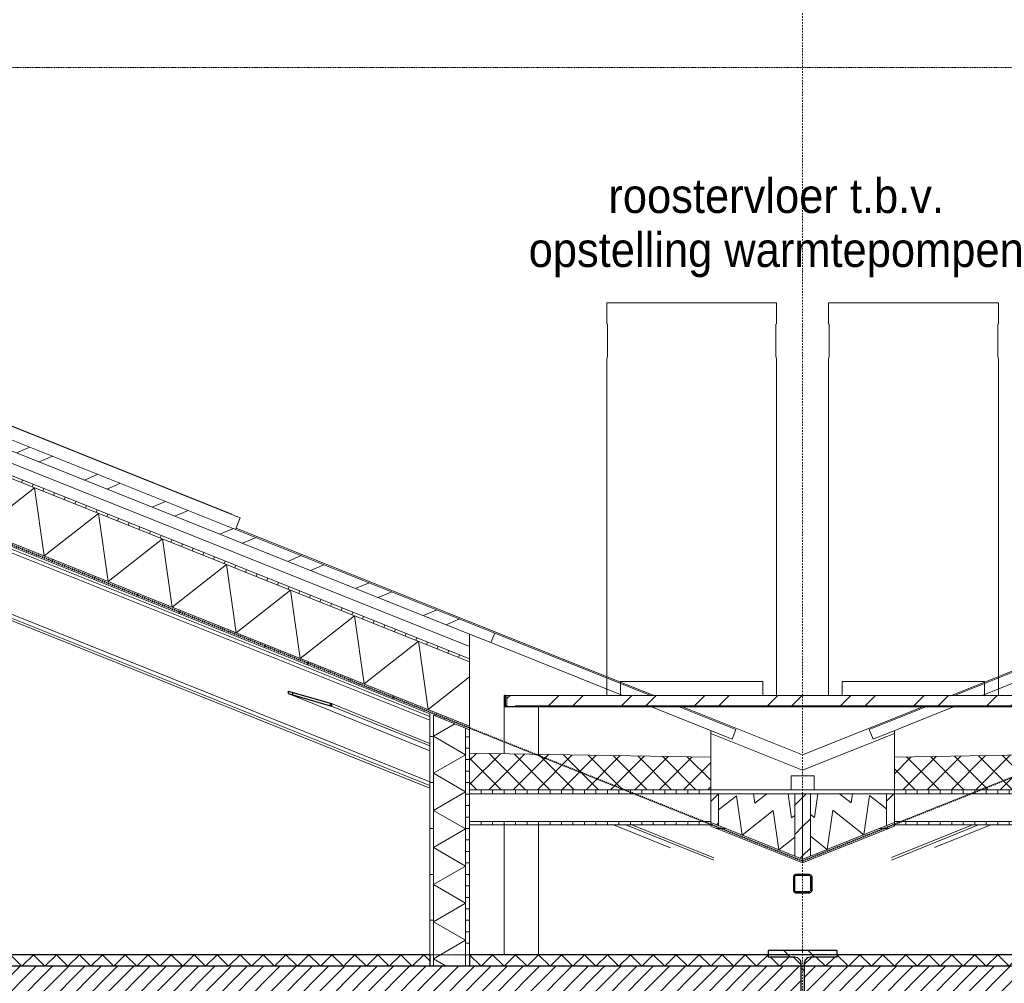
# Model space of a CAD drawing. Extents: x 0 to 92550, y 0 to 59400.
# Tile 24 of 37: x 24829 to 29118, y 45326 to 49523. Entities that reach past the tile are written whole.
import ezdxf
from ezdxf.xclip import XClip

# ---------------------------------------------------------------- set-up
doc = ezdxf.new("R2010")
doc.units = 0
doc.header["$MEASUREMENT"] = 0
doc.header["$XCLIPFRAME"] = 0
for name, pattern in [('Streep-punt fijn', [1251.0000228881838, 626.0000228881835, -312.5, 0, -312.5000000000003]), ('Streep-streepje', [1299.9999999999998, 999.9999999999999, -99.99999999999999, 99.99999999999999, -99.99999999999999]), ('Streeplijn grof', [937.5, 625, -312.5]), ('Streeplijn ultragrof', [749.9999999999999, 499.9999999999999, -250])]:
    doc.linetypes.add(name, pattern=pattern)
for name, color, linetype in [('ZZ 21 Buitenwand spouwblad hsb', 7, 'Continuous'), ('ZZ 23 Vloeren algemeen', 7, 'Continuous'), ('ZZ 23 Vloeren ongeïsoleerd', 7, 'Continuous'), ('ZZ 27 Dakconstructie', 7, 'Continuous'), ('ZZ 27 Dakisolatie', 7, 'Continuous'), ('ZZ 27 Gootconstructies', 7, 'Continuous'), ('ZZ 28 HDC staalconstructies', 7, 'Continuous'), ('ZZ 41 Buitenwandafwerking gevelhout', 7, 'Continuous'), ('ZZ 43 Vloerafwerking dekvloer', 7, 'Continuous'), ('ZZ 47 Dakafwerking metalen dakbedekking', 7, 'Continuous'), ('ZZ 47 Dakrandafwerking', 7, 'Continuous'), ('ZZ 52 Hemelwaterafvoeren', 7, 'Continuous'), ('ZZ 56 Verwarmingsinstallaties', 7, 'Continuous'), ('ZZ A Stramien', 7, 'Continuous'), ('ZZ B Bouwbesluitlijnen', 7, 'Continuous'), ('ZZ Info_tekst Algemeen', 7, 'Continuous')]:
    doc.layers.add(name, color=color, linetype=linetype)
doc.styles.add('GENERATED_STYLE_1', font='arial.ttf')
pattern_1 = [(45, (5738.866666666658, 38399.99999999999), (-63.63961030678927, 63.63961030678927), [])]
pattern_2 = [(180, (5738.866666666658, 38399.99999999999), (0, 200), [])]
pattern_3 = [(45, (5738.866666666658, 38399.99999999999), (-159.0990257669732, 159.0990257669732), []), (45, (5685.833658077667, 38453.03300858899), (-159.0990257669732, 159.0990257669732), [])]
pattern_4 = [(45, (5738.866666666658, 38399.99999999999), (-35.35533905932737, 35.35533905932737), [])]
pattern_5 = [(135, (5738.866666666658, 38399.99999999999), (159.0990257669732, 159.0990257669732), []), (135, (5685.833658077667, 38346.966991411), (159.0990257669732, 159.0990257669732), [])]
pattern_6 = [(90, (5738.866666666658, 38399.99999999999), (-49.99999999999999, 0), [])]
pattern_7 = [(45, (5738.866666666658, 38399.99999999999), (-53.03300858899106, 53.03300858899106), []), (135, (5738.866666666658, 38399.99999999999), (53.03300858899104, 53.03300858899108), [])]

# ---------------------------------------------------------------- blocks, each defined once
blk = doc.blocks.new('*X41')
at = {"layer": 'ZZ 43 Vloerafwerking dekvloer', "color": 7, "linetype": 'Continuous', "lineweight": 5, "ltscale": 0.01}
for p, q in [((24788.86666666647, 45449.99999999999), (24838.86666666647, 45399.99999999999)), ((24838.86666666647, 45399.99999999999), (24888.86666666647, 45449.99999999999)), ((24888.86666666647, 45449.99999999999), (24938.86666666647, 45399.99999999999)), ((24938.86666666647, 45399.99999999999), (24988.86666666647, 45449.99999999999)), ((24988.86666666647, 45449.99999999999), (25038.86666666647, 45399.99999999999)), ((25038.86666666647, 45399.99999999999), (25088.86666666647, 45449.99999999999)), ((25088.86666666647, 45449.99999999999), (25138.86666666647, 45399.99999999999)), ((25138.86666666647, 45399.99999999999), (25188.86666666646, 45449.99999999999)), ((25188.86666666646, 45449.99999999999), (25238.86666666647, 45399.99999999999)), ((25238.86666666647, 45399.99999999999), (25288.86666666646, 45449.99999999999)), ((25288.86666666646, 45449.99999999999), (25338.86666666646, 45399.99999999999)), ((25338.86666666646, 45399.99999999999), (25388.86666666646, 45449.99999999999)), ((25388.86666666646, 45449.99999999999), (25438.86666666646, 45399.99999999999)), ((25438.86666666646, 45399.99999999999), (25488.86666666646, 45449.99999999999)), ((25488.86666666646, 45449.99999999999), (25538.86666666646, 45399.99999999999)), ((25538.86666666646, 45399.99999999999), (25588.86666666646, 45449.99999999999)), ((25588.86666666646, 45449.99999999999), (25638.86666666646, 45399.99999999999)), ((25638.86666666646, 45399.99999999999), (25688.86666666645, 45449.99999999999)), ((25688.86666666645, 45449.99999999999), (25738.86666666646, 45399.99999999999)), ((25738.86666666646, 45399.99999999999), (25788.86666666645, 45449.99999999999)), ((25788.86666666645, 45449.99999999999), (25838.86666666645, 45399.99999999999)), ((25838.86666666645, 45399.99999999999), (25888.86666666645, 45449.99999999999)), ((25888.86666666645, 45449.99999999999), (25938.86666666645, 45399.99999999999)), ((25938.86666666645, 45399.99999999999), (25988.86666666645, 45449.99999999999)), ((25988.86666666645, 45449.99999999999), (26038.86666666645, 45399.99999999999)), ((26038.86666666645, 45399.99999999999), (26088.86666666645, 45449.99999999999)), ((26088.86666666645, 45449.99999999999), (26138.86666666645, 45399.99999999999)), ((26138.86666666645, 45399.99999999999), (26188.86666666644, 45449.99999999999)), ((26188.86666666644, 45449.99999999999), (26238.86666666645, 45399.99999999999)), ((26238.86666666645, 45399.99999999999), (26288.86666666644, 45449.99999999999)), ((26288.86666666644, 45449.99999999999), (26338.86666666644, 45399.99999999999)), ((26338.86666666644, 45399.99999999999), (26388.86666666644, 45449.99999999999)), ((26388.86666666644, 45449.99999999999), (26438.86666666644, 45399.99999999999)), ((26438.86666666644, 45399.99999999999), (26488.86666666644, 45449.99999999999)), ((26488.86666666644, 45449.99999999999), (26538.86666666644, 45399.99999999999)), ((26538.86666666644, 45399.99999999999), (26588.86666666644, 45449.99999999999)), ((26588.86666666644, 45449.99999999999), (26615.86666666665, 45422.99999999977))]:
    blk.add_line(p, q, dxfattribs=at)
blk = doc.blocks.new('*X43')
at = {"layer": 'ZZ 43 Vloerafwerking dekvloer', "color": 7, "linetype": 'Continuous', "lineweight": 5, "ltscale": 0.01}
for p, q in [((26788.86668766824, 45449.99997899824), (26838.86666666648, 45399.99999999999)), ((26838.86666666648, 45399.99999999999), (26888.86666666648, 45449.99999999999)), ((26888.86666666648, 45449.99999999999), (26938.86666666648, 45399.99999999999)), ((26938.86666666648, 45399.99999999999), (26988.86666666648, 45449.99999999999)), ((26988.86666666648, 45449.99999999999), (27038.86666666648, 45399.99999999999)), ((27038.86666666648, 45399.99999999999), (27088.86666666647, 45449.99999999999)), ((27088.86666666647, 45449.99999999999), (27138.86666666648, 45399.99999999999)), ((27138.86666666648, 45399.99999999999), (27188.86666666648, 45449.99999999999)), ((27188.86666666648, 45449.99999999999), (27238.86666666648, 45399.99999999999)), ((27238.86666666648, 45399.99999999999), (27288.86666666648, 45449.99999999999)), ((27288.86666666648, 45449.99999999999), (27338.86666666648, 45399.99999999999)), ((27338.86666666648, 45399.99999999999), (27388.86666666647, 45449.99999999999)), ((27388.86666666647, 45449.99999999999), (27438.86666666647, 45399.99999999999)), ((27438.86666666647, 45399.99999999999), (27488.86666666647, 45449.99999999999)), ((27488.86666666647, 45449.99999999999), (27538.86666666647, 45399.99999999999)), ((27538.86666666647, 45399.99999999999), (27588.86666666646, 45449.99999999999)), ((27588.86666666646, 45449.99999999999), (27638.86666666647, 45399.99999999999)), ((27638.86666666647, 45399.99999999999), (27688.86666666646, 45449.99999999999)), ((27688.86666666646, 45449.99999999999), (27738.86666666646, 45399.99999999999)), ((27738.86666666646, 45399.99999999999), (27788.86666666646, 45449.99999999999)), ((27788.86666666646, 45449.99999999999), (27838.86666666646, 45399.99999999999)), ((27838.86666666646, 45399.99999999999), (27888.86666666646, 45449.99999999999)), ((27888.86666666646, 45449.99999999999), (27938.86666666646, 45399.99999999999)), ((27938.86666666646, 45399.99999999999), (27988.86666666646, 45449.99999999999)), ((27988.86666666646, 45449.99999999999), (28038.86666666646, 45399.99999999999)), ((28038.86666666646, 45399.99999999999), (28088.86665921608, 45449.99999254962)), ((28098.86670256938, 45439.99996409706), (28138.86666666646, 45399.99999999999)), ((28138.86666666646, 45399.99999999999), (28178.86663076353, 45439.99996409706)), ((28198.86670256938, 45439.99996409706), (28231.61666666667, 45407.24999999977))]:
    blk.add_line(p, q, dxfattribs=at)
blk = doc.blocks.new('*X44')
at = {"layer": 'ZZ 43 Vloerafwerking dekvloer', "color": 7, "linetype": 'Continuous', "lineweight": 5, "ltscale": 0.01}
for p, q in [((28246.11666666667, 45407.25000000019), (28278.86663076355, 45439.99996409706)), ((28298.8667025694, 45439.99996409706), (28338.86666666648, 45399.99999999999)), ((28338.86666666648, 45399.99999999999), (28378.86663076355, 45439.99996409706)), ((28388.86667411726, 45449.99999254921), (28438.86666666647, 45399.99999999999)), ((28438.86666666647, 45399.99999999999), (28488.86666666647, 45449.99999999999)), ((28488.86666666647, 45449.99999999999), (28538.86666666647, 45399.99999999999)), ((28538.86666666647, 45399.99999999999), (28588.86666666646, 45449.99999999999)), ((28588.86666666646, 45449.99999999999), (28638.86666666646, 45399.99999999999)), ((28638.86666666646, 45399.99999999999), (28688.86666666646, 45449.99999999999)), ((28688.86666666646, 45449.99999999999), (28738.86666666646, 45399.99999999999)), ((28738.86666666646, 45399.99999999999), (28788.86666666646, 45449.99999999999)), ((28788.86666666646, 45449.99999999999), (28838.86666666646, 45399.99999999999)), ((28838.86666666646, 45399.99999999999), (28888.86666666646, 45449.99999999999)), ((28888.86666666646, 45449.99999999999), (28938.86666666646, 45399.99999999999)), ((28938.86666666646, 45399.99999999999), (28988.86666666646, 45449.99999999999)), ((28988.86666666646, 45449.99999999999), (29038.86666666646, 45399.99999999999)), ((29038.86666666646, 45399.99999999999), (29088.86666666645, 45449.99999999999)), ((29088.86666666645, 45449.99999999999), (29138.86666666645, 45399.99999999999)), ((29138.86666666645, 45399.99999999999), (29188.86666666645, 45449.99999999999)), ((29188.86666666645, 45449.99999999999), (29238.86666666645, 45399.99999999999)), ((29238.86666666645, 45399.99999999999), (29288.86666666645, 45449.99999999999)), ((29288.86666666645, 45449.99999999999), (29338.86666666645, 45399.99999999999)), ((29338.86666666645, 45399.99999999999), (29388.86666666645, 45449.99999999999)), ((29388.86666666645, 45449.99999999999), (29438.86666666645, 45399.99999999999)), ((29438.86666666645, 45399.99999999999), (29488.86666666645, 45449.99999999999)), ((29488.86666666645, 45449.99999999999), (29538.86666666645, 45399.99999999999)), ((29538.86666666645, 45399.99999999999), (29588.86666666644, 45449.99999999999)), ((29588.86666666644, 45449.99999999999), (29638.86666666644, 45399.99999999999)), ((29638.86666666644, 45399.99999999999), (29688.86666666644, 45449.99999999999))]:
    blk.add_line(p, q, dxfattribs=at)
blk = doc.blocks.new('*X45')
at = {"layer": 'ZZ 27 Gootconstructies', "color": 7, "linetype": 'Continuous', "lineweight": 5, "ltscale": 0.01}
for p, q in [((28290.57542693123, 46047.56024066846), (28305.49438423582, 46151.10807333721)), ((28450.56257337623, 46111.55494674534), (28400.29705577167, 46151.10807333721)), ((28450.56257337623, 46111.55494674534), (28456.26130594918, 46151.10807333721)), ((28505.98361454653, 45973.00201364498), (28530.55614659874, 46143.55229978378)), ((28604.86666666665, 46085.07854784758), (28530.55614659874, 46143.55229978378)), ((28345.99646810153, 45909.00730756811), (28370.56900015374, 46079.5575937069)), ((28505.98361454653, 45973.00201364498), (28370.56900015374, 46079.5575937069)), ((28290.57542693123, 46047.56024066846), (28272.86666666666, 46061.49497903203)), ((28345.99646810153, 45909.00730756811), (28272.86666666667, 45966.55197102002))]:
    blk.add_line(p, q, dxfattribs=at)
blk = doc.blocks.new('*X46')
at = {"layer": 'ZZ 27 Gootconstructies', "color": 7, "linetype": 'Continuous', "lineweight": 5, "ltscale": 0.01}
for p, q in [((28024.98666358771, 46151.10807333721), (28030.9003143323, 46110.06302774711)), ((28083.06190376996, 46151.10807333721), (28030.9003143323, 46110.06302774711)), ((28175.75323737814, 46151.10807333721), (28190.88705793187, 46046.06833030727)), ((27950.90694253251, 46142.06037646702), (27872.86666666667, 46080.65184357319)), ((27950.90694253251, 46142.06037646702), (27975.47928064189, 45971.51044352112)), ((28110.89368613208, 46078.06567902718), (27975.47928064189, 45971.51044352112)), ((28110.89368613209, 46078.06567902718), (28135.46602424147, 45907.51574608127)), ((28204.86666666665, 46057.06864076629), (28190.88705793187, 46046.06833030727)), ((28204.86666666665, 45962.12590200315), (28135.46602424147, 45907.51574608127))]:
    blk.add_line(p, q, dxfattribs=at)
blk = doc.blocks.new('*X50')
at = {"layer": 'ZZ 27 Dakconstructie', "color": 7, "linetype": 'Continuous', "lineweight": 5, "ltscale": 0.01}
for p, q in [((24893.37733165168, 47484.3797983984), (24657.44112625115, 47298.72571056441)), ((24893.37733165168, 47484.3797983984), (24936.19038533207, 47187.22600693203)), ((25172.1265907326, 47372.88009476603), (24936.19038533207, 47187.22600693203)), ((25172.1265907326, 47372.88009476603), (25214.93964441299, 47075.72630329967)), ((25450.87584981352, 47261.38039113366), (25214.93964441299, 47075.72630329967)), ((25450.87584981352, 47261.38039113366), (25493.68890349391, 46964.2265996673)), ((25729.62510889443, 47149.88068750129), (25493.68890349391, 46964.2265996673)), ((25729.62510889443, 47149.88068750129), (25772.43816257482, 46852.72689603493)), ((26008.37436797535, 47038.38098386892), (25772.43816257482, 46852.72689603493)), ((26008.37436797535, 47038.38098386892), (26051.18742165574, 46741.22719240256)), ((26287.12362705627, 46926.88128023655), (26051.18742165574, 46741.22719240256)), ((26287.12362705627, 46926.88128023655), (26329.93668073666, 46629.72748877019)), ((26565.87288613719, 46815.38157660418), (26329.93668073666, 46629.72748877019)), ((26565.87288613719, 46815.38157660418), (26608.68593981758, 46518.22778513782)), ((26788.86666666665, 46660.00885867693), (26608.68593981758, 46518.22778513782))]:
    blk.add_line(p, q, dxfattribs=at)
blk = doc.blocks.new('*X63')
at = {"layer": 'ZZ 21 Buitenwand spouwblad hsb', "color": 7, "linetype": 'Continuous', "lineweight": 5, "ltscale": 0.01}
for p, q in [((26724.10373009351, 46455.90517463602), (26630.86666666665, 46402.07473096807)), ((26770.86666223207, 46321.24569584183), (26630.86666666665, 46402.07473096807)), ((26770.86666666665, 46321.24569328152), (26630.86666666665, 46240.41665559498)), ((26770.86666666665, 46159.58761790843), (26630.86666666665, 46240.41665559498)), ((26770.86666666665, 46159.58761790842), (26630.86666666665, 46078.75858022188)), ((26770.86666666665, 45997.92954253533), (26630.86666666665, 46078.75858022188)), ((26770.86666666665, 45997.92954253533), (26630.86666666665, 45917.10050484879)), ((26770.86666666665, 45836.27146716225), (26630.86666666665, 45917.10050484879)), ((26770.86666666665, 45836.27146716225), (26630.86666666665, 45755.4424294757)), ((26770.86666666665, 45674.61339178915), (26630.86666666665, 45755.4424294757)), ((26770.86666666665, 45674.61339178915), (26630.86666666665, 45593.78435410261)), ((26770.86666666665, 45512.95531641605), (26630.86666666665, 45593.78435410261)), ((26770.86666223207, 45512.95531385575), (26630.86666666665, 45432.12627872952)), ((26686.5110136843, 45399.99999999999), (26630.86666666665, 45432.12627872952))]:
    blk.add_line(p, q, dxfattribs=at)
blk = doc.blocks.new('Drawing_1_1', base_point=(5738.866666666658, 38399.99999999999))
at = {"layer": 'ZZ 21 Buitenwand spouwblad hsb', "linetype": 'Continuous', "lineweight": 0, "true_color": 0x000000}
h = blk.add_hatch(dxfattribs=at)
h.set_pattern_fill('930_Lijnen_vert_200_0001', color=18, style=0, pattern_type=2)
h.set_pattern_definition([(1.141101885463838e-14, (5738.866666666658, 38399.99999999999), (0, 200), [])])
h.paths.add_polyline_path([(26615.86666666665, 46499.2), (26615.86666666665, 45399.99999999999), (26630.8666662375, 45399.99999999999), (26630.8666662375, 46493.2000067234)])
h = blk.add_hatch(dxfattribs=at)
h.set_pattern_fill('325_Hout_plaatmateriaal__BC', color=18, style=0, pattern_type=2)
h.set_pattern_definition([(360, (5738.866666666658, 38399.99999999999), (0, 49.99999999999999), [])])
h.paths.add_polyline_path([(26788.86667482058, 46430.00000329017), (26770.86666223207, 46437.19999849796), (26770.86666223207, 45399.99999999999), (26788.86667482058, 45399.99999999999)])
at = {"layer": 'ZZ 23 Vloeren algemeen', "linetype": 'Continuous', "lineweight": 0, "true_color": 0x000000}
h = blk.add_hatch(dxfattribs=at)
h.set_pattern_fill('515_Staal_0001', color=18, style=0, pattern_type=2)
h.set_pattern_definition(pattern_5)
h.paths.add_polyline_path([(26943.86666666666, 46579.99999999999), (26938.86666666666, 46579.99999999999), (26938.86666666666, 46529.99999999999), (26988.86666666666, 46529.99999999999), (26988.86666666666, 46535), (26943.86666666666, 46535)])
h = blk.add_hatch(dxfattribs=at)
h.set_pattern_fill('515_Staal_0001', color=18, style=0, pattern_type=2)
h.set_pattern_definition(pattern_3)
h.paths.add_polyline_path([(26950.86666666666, 46535.00000214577), (29526.86666666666, 46535.00000214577), (29526.86666666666, 46580.00000691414), (26950.86666666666, 46580.00000691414)])
at = {"layer": 'ZZ 23 Vloeren ongeïsoleerd', "linetype": 'Continuous', "lineweight": 0, "true_color": 0x000000}
h = blk.add_hatch(dxfattribs=at)
h.set_pattern_fill('220_Gewapend_beton___pre_62', color=18, style=0, pattern_type=2)
h.set_pattern_definition(pattern_4)
h.paths.add_polyline_path([(19803.86666726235, 45199.99999999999), (28231.61664386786, 45200.00000469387), (28231.61664386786, 45400.00000357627), (19803.86666726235, 45399.99999999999)])
h = blk.add_hatch(dxfattribs=at)
h.set_pattern_fill('220_Gewapend_beton___pre_62', color=18, style=0, pattern_type=2)
h.set_pattern_definition(pattern_4)
h.paths.add_polyline_path([(28246.11668253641, 45200.00000469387), (35732.11668454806, 45199.99999999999), (35732.11668454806, 45398.99999999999), (35731.84873161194, 45399.99999999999), (28246.11668253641, 45400.00000357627)])
at = {"layer": 'ZZ 27 Dakconstructie', "linetype": 'Continuous', "lineweight": 0, "true_color": 0x000000}
h = blk.add_hatch(dxfattribs=at)
h.set_pattern_fill('325_Hout_plaatmateriaal__BC', color=18, style=0, pattern_type=2)
h.set_pattern_definition([(68.19859051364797, (5738.866666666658, 38399.99999999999), (-46.42383454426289, 18.56953381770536), [])])
h.paths.add_polyline_path([(20738.86666630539, 49159.10845007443), (20738.86666630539, 49146.18406310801), (26788.86666666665, 46726.18406296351), (26788.86666666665, 46739.10844992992)])
h = blk.add_hatch(dxfattribs=at)
h.set_pattern_fill('930_Lijnen_vert_200_0001', color=18, style=0, pattern_type=2)
h.set_pattern_definition([(68.198590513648, (5738.866666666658, 38399.99999999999), (-185.6953381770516, 74.27813527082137), [])])
h.paths.add_polyline_path([(20738.86666630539, 48850.00000074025), (26788.86666666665, 46430.00000059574), (26788.86666666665, 46446.15552937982), (20738.86666630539, 48866.15552952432)])
h = blk.add_hatch(dxfattribs=at)
h.set_pattern_fill('325_Hout_plaatmateriaal__BC', color=18, style=0, pattern_type=2)
h.set_pattern_definition(pattern_6)
h.paths.add_polyline_path([(26788.86666666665, 46169.1080650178), (26788.86666666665, 46151.10805831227), (27838.86666666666, 46151.10805831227), (27838.86666666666, 46169.1080650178)])
h = blk.add_hatch(dxfattribs=at)
h.set_pattern_fill('325_Hout_plaatmateriaal__BC', color=18, style=0, pattern_type=2)
h.set_pattern_definition(pattern_6)
h.paths.add_polyline_path([(29688.86667019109, 46169.10806418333), (28638.86667019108, 46169.10806418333), (28638.86667019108, 46151.1080574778), (29688.86667019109, 46151.1080574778)])
h = blk.add_hatch(dxfattribs=at)
h.set_pattern_fill('325_Hout_plaatmateriaal__BC', color=18, style=0, pattern_type=2)
h.set_pattern_definition(pattern_6)
h.paths.add_polyline_path([(26788.86666666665, 46016.10806278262), (27838.86666666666, 46016.10806278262), (27838.86666666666, 46031.10806054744), (26788.86666666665, 46031.10806054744)])
h = blk.add_hatch(dxfattribs=at)
h.set_pattern_fill('325_Hout_plaatmateriaal__BC', color=18, style=0, pattern_type=2)
h.set_pattern_definition(pattern_6)
h.paths.add_polyline_path([(28638.86667019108, 46031.10805971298), (28638.86667019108, 46016.10806194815), (29688.86667019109, 46016.10806194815), (29688.86667019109, 46031.10805971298)])
at = {"layer": 'ZZ 27 Dakisolatie', "linetype": 'Continuous', "lineweight": 0, "true_color": 0x000000}
h = blk.add_hatch(dxfattribs=at)
h.set_pattern_fill('415_Isolatie_ruit_0001', color=18, style=0, pattern_type=2)
h.set_pattern_definition(pattern_7)
h.paths.add_polyline_path([(26788.86666666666, 46327.90806707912), (26788.86666666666, 46169.10807041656), (27838.86665346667, 46169.10807041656), (27838.86665346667, 46311.10804851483)])
h = blk.add_hatch(dxfattribs=at)
h.set_pattern_fill('415_Isolatie_ruit_0001', color=18, style=0, pattern_type=2)
h.set_pattern_definition(pattern_7)
h.paths.add_polyline_path([(29688.86666666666, 46327.90807864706), (28638.86666666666, 46311.10806194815), (28638.86666666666, 46169.10806194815), (29688.86666666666, 46169.10806194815)])
at = {"layer": 'ZZ 27 Gootconstructies', "linetype": 'Continuous', "lineweight": 0, "true_color": 0x000000}
h = blk.add_hatch(dxfattribs=at)
h.set_pattern_fill('325_Hout_plaatmateriaal__BC', color=18, style=0, pattern_type=2)
h.set_pattern_definition([(180, (5738.866666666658, 38399.99999999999), (0, 49.99999999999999), [])])
h.paths.add_polyline_path([(27838.86666666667, 46169.10806710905), (27838.86666666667, 46151.10807875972), (27872.86666717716, 46151.10807875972), (28204.86667216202, 46151.10806683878), (28238.86666075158, 46151.10806683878), (28272.86666126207, 46151.10806683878), (28604.86666624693, 46151.10806683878), (28638.86666675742, 46151.10806683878), (28638.86666675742, 46169.10806710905)])
h = blk.add_hatch(dxfattribs=at)
h.set_pattern_fill('310_Naaldhout__01__0001', color=18, style=0, pattern_type=2)
h.set_pattern_definition(pattern_1)
h.paths.add_polyline_path([(27838.86666666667, 46026.15510499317), (27872.86666717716, 46012.55511194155), (27872.86666717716, 46151.10807875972), (27838.86666666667, 46151.10807875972)])
h = blk.add_hatch(dxfattribs=at)
h.set_pattern_fill('310_Naaldhout__01__0001', color=18, style=0, pattern_type=2)
h.set_pattern_definition(pattern_1)
h.paths.add_polyline_path([(28204.86666568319, 45879.75548596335), (28238.86666842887, 45866.15548911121), (28238.86666842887, 46151.10807100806), (28204.86666568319, 46151.10807100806)])
h = blk.add_hatch(dxfattribs=at)
h.set_pattern_fill('310_Naaldhout__01__0001', color=18, style=0, pattern_type=2)
h.set_pattern_definition(pattern_1)
h.paths.add_polyline_path([(28238.86666666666, 45866.15548911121), (28272.86666765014, 45879.75545460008), (28272.86666765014, 46151.10807100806), (28238.86666666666, 46151.10807100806)])
h = blk.add_hatch(dxfattribs=at)
h.set_pattern_fill('310_Naaldhout__01__0001', color=18, style=0, pattern_type=2)
h.set_pattern_definition(pattern_1)
h.paths.add_polyline_path([(28638.86666675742, 46151.10807875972), (28604.86666624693, 46151.10807875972), (28604.86666624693, 46012.55514770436), (28638.86666675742, 46026.15510499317)])
h = blk.add_hatch(dxfattribs=at)
h.set_pattern_fill('930_Lijnen_vert_200_0001', color=18, style=0, pattern_type=2)
h.set_pattern_definition(pattern_2)
h.paths.add_polyline_path([(27838.86666666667, 46009.99961992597), (28238.86666075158, 45849.99999899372), (28238.86666075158, 45866.15548406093), (28204.86667216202, 45879.75548903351), (27872.86666717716, 46012.55549341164), (27838.86666666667, 46026.15511691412)])
h = blk.add_hatch(dxfattribs=at)
h.set_pattern_fill('930_Lijnen_vert_200_0001', color=18, style=0, pattern_type=2)
h.set_pattern_definition(pattern_2)
h.paths.add_polyline_path([(28272.86666126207, 45879.75545327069), (28238.86666075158, 45866.15548406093), (28238.86666075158, 45849.99999899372), (28638.86666675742, 46009.99961992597), (28638.86666675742, 46026.15511691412), (28604.86666624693, 46012.55513578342)])
at = {"layer": 'ZZ 28 HDC staalconstructies', "linetype": 'Continuous', "lineweight": 0, "true_color": 0x000000}
h = blk.add_hatch(dxfattribs=at)
h.set_pattern_fill('515_Staal_0001', color=18, style=0, pattern_type=2)
h.set_pattern_definition(pattern_3)
h.paths.add_polyline_path([(26186.4066074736, 46533.4990212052), (26186.40660747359, 46544.06607303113), (25998.58224636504, 46598.36217753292), (25998.58224636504, 46587.79512570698)])
h = blk.add_hatch(dxfattribs=at)
h.set_pattern_fill('515_Staal_0001', color=18, style=0, pattern_type=2)
h.set_pattern_definition(pattern_5)
h.paths.add_polyline_path([(28278.86666666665, 45789.99999999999), (28275.93773447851, 45797.07106781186), (28268.86666666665, 45799.99999999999), (28208.86666666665, 45799.99999999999), (28201.79559885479, 45797.07106781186), (28198.86666666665, 45789.99999999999), (28198.86666666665, 45730), (28201.79559885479, 45722.92893218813), (28208.86666666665, 45719.99999999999), (28268.86666666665, 45719.99999999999), (28275.93773447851, 45722.92893218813), (28278.86666666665, 45730)])
h.paths.add_polyline_path([(28208.86666666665, 45725), (28205.33113276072, 45726.46446609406), (28203.86666666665, 45730), (28203.86666666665, 45789.99999999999), (28205.33113276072, 45793.53553390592), (28208.86666666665, 45794.99999999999), (28268.86666666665, 45794.99999999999), (28272.40220057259, 45793.53553390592), (28273.86666666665, 45789.99999999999), (28273.86666666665, 45730), (28272.40220057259, 45726.46446609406), (28268.86666666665, 45725)], flags=0)
h = blk.add_hatch(dxfattribs=at)
h.set_pattern_fill('515_Staal_0001', color=18, style=0, pattern_type=2)
h.set_pattern_definition(pattern_5)
h.paths.add_polyline_path([(28088.86666666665, 45467.99999999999), (28088.86666666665, 45439.99998360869), (28204.61665027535, 45439.99998360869), (28218.11666815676, 45436.38268602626), (28227.99935120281, 45426.50000298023), (28231.61664878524, 45412.99998509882), (28231.61664878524, 45023.00001490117), (28227.99935120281, 45009.49999701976), (28218.11666815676, 44999.61731397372), (28204.61665027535, 44996.00001639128), (28088.86666666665, 44996.00001639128), (28088.86666666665, 44967.99999999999), (28388.86666666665, 44967.99999999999), (28388.86666666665, 44996.00001639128), (28273.11668305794, 44996.00001639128), (28259.61666517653, 44999.61731397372), (28249.7339821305, 45009.49999701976), (28246.11668454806, 45023.00001490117), (28246.11668454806, 45412.99998509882), (28249.7339821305, 45426.50000298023), (28259.61666517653, 45436.38268602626), (28273.11668305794, 45439.99998360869), (28388.86666666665, 45439.99998360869), (28388.86666666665, 45467.99999999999)])
at = {"layer": 'ZZ 47 Dakafwerking metalen dakbedekking', "linetype": 'Continuous', "lineweight": 0, "true_color": 0x000000}
h = blk.add_hatch(dxfattribs=at)
h.set_pattern_fill('515_Staal_0001', color=18, style=0, pattern_type=2)
h.set_pattern_definition([(23.19859051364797, (5738.866666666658, 38399.99999999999), (-88.63184218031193, 206.8076317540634), []), (23.19859051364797, (5709.32271927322, 38468.93587725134), (-88.63184218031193, 206.8076317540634), [])])
h.paths.add_polyline_path([(20738.86666630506, 49266.81172993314), (26881.7143933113, 46809.67267584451), (26898.4269163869, 46851.45416710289), (20738.86666630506, 49315.27817535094)])
at = {"layer": 'ZZ 21 Buitenwand spouwblad hsb', "color": 7, "linetype": 'Continuous', "lineweight": 9, "ltscale": 0.01}
for p, q in [((26615.86638612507, 46499.20016329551), (26615.86638612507, 45449.99977362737)), ((26630.86660898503, 46493.19984140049), (26630.86660898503, 45400.00019451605)), ((26770.86694337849, 46437.19994039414), (26770.86694337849, 45400.00019451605)), ((26788.86674530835, 46429.99978687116), (26788.86674530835, 46327.90819676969)), ((26788.86674530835, 46327.90819676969), (26788.86674530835, 46169.10797873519)), ((26788.86674530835, 46151.10817680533), (26788.86674530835, 46031.10813955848)), ((26788.86674530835, 46016.10791669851), (26788.86674530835, 45449.99977362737))]:
    blk.add_line(p, q, dxfattribs=at)
at = {"layer": 'ZZ 23 Vloeren algemeen', "color": 7, "linetype": 'Continuous', "lineweight": 25, "ltscale": 0.01}
for p, q in [((26938.86664639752, 46580.00026983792), (26938.86664639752, 46530.000108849)), ((26943.86672068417, 46580.00026983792), (26938.86664639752, 46580.00026983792)), ((26943.86672068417, 46580.00026983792), (26943.86672068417, 46535.00018313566)), ((26950.86670830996, 46535.00018313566), (26943.86672068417, 46535.00018313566)), ((26988.86680738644, 46535.00018313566), (26988.86680738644, 46530.000108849)), ((26988.86680738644, 46530.000108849), (26938.86664639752, 46530.000108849))]:
    blk.add_line(p, q, dxfattribs=at)
at = {"layer": 'ZZ 23 Vloeren algemeen', "color": 7, "linetype": 'Continuous', "lineweight": 5, "ltscale": 0.01}
for p, q in [((26950.86670830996, 46580.00026983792), (26943.86672068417, 46580.00026983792)), ((26938.86664639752, 46325.50795163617), (26938.86664639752, 46530.000108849)), ((26988.86680738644, 46530.000108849), (27088.86654748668, 46530.000108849)), ((29388.86638856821, 46530.000108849), (27088.86654748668, 46530.000108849)), ((27088.86654748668, 46323.10828838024), (27088.86654748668, 46530.000108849)), ((26938.86664639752, 45449.99977362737), (26938.86664639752, 46016.10791669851)), ((27088.86654748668, 45449.99977362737), (27088.86654748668, 46016.10791669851))]:
    blk.add_line(p, q, dxfattribs=at)
at = {"layer": 'ZZ 23 Vloeren algemeen', "color": 7, "linetype": 'Continuous', "lineweight": 9, "ltscale": 0.01}
for p, q in [((26950.86670830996, 46580.00026983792), (26950.86670830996, 46535.00018313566)), ((29526.86680962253, 46580.00026983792), (26950.86670830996, 46580.00026983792)), ((29488.86671054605, 46535.00018313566), (26988.86680738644, 46535.00018313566))]:
    blk.add_line(p, q, dxfattribs=at)
at = {"layer": 'ZZ 23 Vloeren ongeïsoleerd', "color": 7, "linetype": 'Continuous', "lineweight": 25, "ltscale": 0.01, "flags": 128}
blk.add_lwpolyline([(43138.86666666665, 45399.99999999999), (29861.86666666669, 45399.99999999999), (29846.86666666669, 45399.99999999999), (29706.86666666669, 45399.99999999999), (29688.86666666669, 45399.99999999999), (26788.86666666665, 45399.99999999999), (26770.86666666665, 45399.99999999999), (26630.86666666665, 45399.99999999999), (26615.86666666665, 45399.99999999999), (19868.86666666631, 45399.99999999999), (19803.86666726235, 45399.99999999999)], dxfattribs=at)
at = {"layer": 'ZZ 27 Dakconstructie', "color": 7, "linetype": 'Continuous', "lineweight": 9, "ltscale": 0.01}
for p, q in [((20738.86646760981, 49212.96037021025), (26788.86674530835, 46792.95991000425)), ((20738.86646760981, 49159.10817945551), (26788.86674530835, 46739.10830112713)), ((20738.86646760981, 49146.18409590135), (26788.86674530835, 46726.18421757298)), ((20738.86646760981, 48866.15549698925), (26788.86674530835, 46446.15561866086)), ((20738.86646760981, 48850.00024707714), (26615.86638612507, 46499.20016329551)), ((26788.86674530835, 46792.95991000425), (26788.86674530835, 46739.10830112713)), ((26788.86674530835, 46739.10830112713), (26788.86674530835, 46726.18421757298)), ((26788.86674530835, 46726.18421757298), (26788.86674530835, 46446.15561866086)), ((26788.86674530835, 46446.15561866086), (26788.86674530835, 46429.99978687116)), ((27838.86663481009, 46151.10817680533), (26788.86674530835, 46151.10817680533)), ((27838.86663481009, 46169.10797873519), (27838.86663481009, 46151.10817680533)), ((28638.86688312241, 46169.10797873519), (28638.86688312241, 46151.10817680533)), ((29688.86677262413, 46169.10797873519), (28638.86688312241, 46169.10797873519)), ((29688.86677262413, 46151.10817680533), (28638.86688312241, 46151.10817680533)), ((27838.86663481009, 46031.10813955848), (26788.86674530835, 46031.10813955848)), ((29688.86677262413, 46031.10813955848), (28638.86688312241, 46031.10813955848)), ((27838.86663481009, 46016.10791669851), (26788.86674530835, 46016.10791669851)), ((29688.86677262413, 46016.10791669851), (28638.86688312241, 46016.10791669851))]:
    blk.add_line(p, q, dxfattribs=at)
at = {"layer": 'ZZ 27 Dakconstructie', "color": 7, "linetype": 'Continuous', "lineweight": 5, "ltscale": 0.01}
for p, q in [((24276.5159080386, 47959.45518791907), (25789.93301657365, 47354.08834450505)), ((24314.02606616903, 47945.5279473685), (25753.16533427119, 47369.87293838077)), ((25769.50620314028, 47303.02218373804), (25789.93301657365, 47354.08834450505)), ((26788.86674530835, 46846.81151888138), (26788.86674530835, 46792.95991000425)), ((27838.86663481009, 46319.10846170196), (27838.86663481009, 46426.81167945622)), ((28638.86688312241, 46319.10846170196), (28638.86688312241, 46426.81167945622)), ((27838.86663481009, 46311.1082264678), (27838.86663481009, 46319.10846170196)), ((28638.86688312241, 46311.1082264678), (28638.86688312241, 46319.10846170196))]:
    blk.add_line(p, q, dxfattribs=at)
at = {"layer": 'ZZ 27 Dakconstructie', "color": 7, "linetype": 'Continuous', "lineweight": 9, "ltscale": 0.01, "flags": 128}
blk.add_lwpolyline([(26630.86666666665, 46493.2), (26770.86666666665, 46437.2), (26788.86666640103, 46430.00000059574)], dxfattribs=at)
at = {"layer": 'ZZ 27 Dakisolatie', "color": 7, "linetype": 'Continuous', "lineweight": 9, "ltscale": 0.01}
for p, q in [((26788.86674530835, 46327.90819676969), (27838.86663481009, 46311.1082264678)), ((29688.86677262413, 46327.90819676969), (28638.86688312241, 46311.1082264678)), ((27838.86663481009, 46311.1082264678), (27838.86663481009, 46169.10797873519)), ((28638.86688312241, 46311.1082264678), (28638.86688312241, 46169.10797873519)), ((27838.86663481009, 46169.10797873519), (26788.86674530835, 46169.10797873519))]:
    blk.add_line(p, q, dxfattribs=at)
at = {"layer": 'ZZ 27 Gootconstructies', "color": 7, "linetype": 'Continuous', "lineweight": 9, "ltscale": 0.01}
for p, q in [((28638.86688312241, 46169.10797873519), (27838.86663481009, 46169.10797873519)), ((27872.86690720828, 46151.10817680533), (27872.86690720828, 46012.55497202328)), ((28204.86648656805, 46151.10817680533), (28204.86648656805, 45879.75537303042)), ((28272.86644948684, 46151.10817680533), (28272.86644948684, 45879.75537303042)), ((28604.86661072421, 46151.10817680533), (28604.86661072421, 46012.55497202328)), ((27838.86663481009, 46016.10791669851), (27838.86663481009, 46009.99936556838)), ((27838.86663481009, 46009.99936556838), (28238.86675896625, 45849.99989778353)), ((28638.86688312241, 46009.99936556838), (28238.86675896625, 45849.99989778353)), ((28638.86688312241, 46016.10791669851), (28638.86688312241, 46009.99936556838))]:
    blk.add_line(p, q, dxfattribs=at)
at = {"layer": 'ZZ 27 Gootconstructies', "color": 7, "linetype": 'Continuous', "lineweight": 9, "ltscale": 0.01, "flags": 128}
for points in [[(27838.86666666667, 46151.10807524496), (27838.86666666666, 46031.10806194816), (27838.86666666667, 46026.15511527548), (27838.86666666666, 46016.10806194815)], [(28638.86666666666, 46151.10806332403), (28604.86666666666, 46151.10806332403), (28272.86666666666, 46151.10806332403), (28238.86666666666, 46151.10806332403), (28204.86666666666, 46151.10806332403), (27872.86666666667, 46151.10807524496), (27838.86666666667, 46151.10807524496)], [(28238.86666842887, 46151.10807100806), (28238.86666666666, 45866.15548482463), (28238.86666666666, 45849.99999999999)], [(28638.86666666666, 46151.10807524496), (28638.86667019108, 46031.10806194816), (28638.86666666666, 46026.15511527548), (28638.86667019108, 46016.10806194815)], [(27838.86666666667, 46026.15511527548), (27872.86666666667, 46012.5554919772), (28204.86666666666, 45879.75548959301), (28238.86666666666, 45866.15548482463)], [(28638.86666666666, 46026.15511527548), (28604.86666666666, 46012.55513434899), (28272.86666666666, 45879.75545383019), (28238.86666666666, 45866.15548482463)]]:
    blk.add_lwpolyline(points, dxfattribs=at)
at = {"layer": 'ZZ 28 HDC staalconstructies', "color": 7, "linetype": 'Continuous', "lineweight": 5, "ltscale": 0.01}
for p, q in [((26615.86638612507, 46487.63127269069), (20738.86646760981, 48838.43135647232)), ((26615.87395053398, 46499.15244933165), (20753.27201155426, 48844.19310854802)), ((26615.86638612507, 46471.4760227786), (20778.86648002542, 48806.27563609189)), ((26615.86638612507, 46176.04570545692), (20738.86646760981, 48526.84520736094)), ((26615.86638612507, 46187.56979148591), (20753.27201155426, 48532.60754131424)), ((26615.86638612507, 46203.72562327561), (20773.46665582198, 48540.68516627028)), ((25998.58210741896, 46587.79510227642), (26615.86638612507, 46338.75846852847)), ((26186.40638054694, 46544.06583627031), (26615.86638612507, 46370.80479591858)), ((26186.40638054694, 46533.49893890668), (26615.86638612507, 46360.23789855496)), ((27415.6164270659, 46016.10791669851), (27664.00775854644, 45915.89695502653)), ((27468.85764633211, 46016.10791669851), (27851.83261355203, 45861.60079165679)), ((27495.05028498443, 46016.10791669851), (27851.83261355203, 45872.16827089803)), ((28979.63535803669, 46016.10791669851), (28626.22908335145, 45872.96195195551)), ((29005.73547814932, 46016.10791669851), (28626.22908335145, 45862.39039957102)), ((29058.94643977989, 46016.10791669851), (28814.15984008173, 45916.95829978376))]:
    blk.add_line(p, q, dxfattribs=at)
at = {"layer": 'ZZ 28 HDC staalconstructies', "color": 7, "linetype": 'Continuous', "lineweight": 25, "ltscale": 0.01}
for p, q in [((25998.58210741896, 46598.36199964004), (25998.58210741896, 46587.79510227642)), ((25998.58210741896, 46598.36199964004), (26186.40638054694, 46544.06583627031)), ((25998.58210741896, 46587.79510227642), (26186.40638054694, 46533.49893890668)), ((26186.40638054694, 46544.06583627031), (26186.40638054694, 46533.49893890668)), ((28088.86685787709, 45468.00015743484), (28088.86685787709, 45440.00020693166)), ((28388.86666005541, 45468.00015743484), (28088.86685787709, 45468.00015743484)), ((28388.86666005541, 45468.00015743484), (28388.86666005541, 45440.00020693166)), ((28218.11642158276, 45436.38267384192), (28227.99961275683, 45426.50006454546)), ((28259.61651447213, 45436.38267384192), (28249.73390517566, 45426.50006454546))]:
    blk.add_line(p, q, dxfattribs=at)
at = {"layer": 'ZZ 28 HDC staalconstructies', "color": 7, "linetype": 'Continuous', "lineweight": 25, "ltscale": 0.01, "flags": 128}
for points in [[(28201.79559885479, 45797.07106781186), (28198.86666666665, 45789.99999999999), (28198.86666666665, 45730), (28201.79559885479, 45722.92893218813)], [(28275.93773447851, 45797.07106781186), (28268.86666666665, 45799.99999999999), (28208.86666666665, 45799.99999999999), (28201.79559885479, 45797.07106781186)], [(28205.33113276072, 45793.53553390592), (28203.86666666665, 45789.99999999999), (28203.86666666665, 45730), (28205.33113276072, 45726.46446609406)], [(28272.40220057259, 45793.53553390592), (28268.86666666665, 45794.99999999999), (28208.86666666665, 45794.99999999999), (28205.33113276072, 45793.53553390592)], [(28272.40220057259, 45793.53553390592), (28273.86666666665, 45789.99999999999), (28273.86666666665, 45730), (28272.40220057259, 45726.46446609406)], [(28275.93773447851, 45797.07106781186), (28278.86666666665, 45789.99999999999), (28278.86666666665, 45730), (28275.93773447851, 45722.92893218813)], [(28201.79559885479, 45722.92893218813), (28208.86666666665, 45719.99999999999), (28268.86666666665, 45719.99999999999), (28275.93773447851, 45722.92893218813)], [(28205.33113276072, 45726.46446609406), (28208.86666666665, 45725), (28268.86666666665, 45725), (28272.40220057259, 45726.46446609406)], [(28218.11666666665, 45436.38268590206), (28204.61666666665, 45439.99999999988), (28088.86666666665, 45439.99999999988)], [(28227.99935256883, 45426.49999999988), (28231.61666666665, 45412.99999999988), (28231.61666666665, 45023.00000000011), (28227.99935256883, 45009.50000000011)], [(28249.73398076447, 45426.49999999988), (28246.11666666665, 45412.99999999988), (28246.11666666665, 45023.00000000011), (28249.73398076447, 45009.50000000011)], [(28388.86666666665, 45439.99999999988), (28273.11666666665, 45439.99999999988), (28259.61666666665, 45436.38268590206)]]:
    blk.add_lwpolyline(points, dxfattribs=at)
at = {"layer": 'ZZ 41 Buitenwandafwerking gevelhout', "color": 7, "linetype": 'Streeplijn ultragrof', "lineweight": 5, "ltscale": 0.01}
blk.add_line((7788.866666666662, 49315.27831070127), (45738.86666296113, 49315.27831070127), dxfattribs=at)
at = {"layer": 'ZZ 41 Buitenwandafwerking gevelhout', "color": 7, "linetype": 'Streep-streepje', "lineweight": 15, "ltscale": 0.01}
blk.add_line((7788.866666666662, 45449.99977362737), (45738.86666296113, 45449.99977362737), dxfattribs=at)
at = {"layer": 'ZZ 43 Vloerafwerking dekvloer', "color": 7, "linetype": 'Continuous', "lineweight": 25, "ltscale": 0.01}
for p, q in [((26615.86638612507, 45449.99977362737), (19868.86692491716, 45449.99977362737)), ((26615.86638612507, 45449.99977362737), (26615.86638612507, 45400.00019451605)), ((26788.86674530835, 45449.99977362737), (26788.86674530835, 45400.00019451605)), ((29688.86677262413, 45449.99977362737), (26788.86674530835, 45449.99977362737))]:
    blk.add_line(p, q, dxfattribs=at)
at = {"layer": 'ZZ 47 Dakafwerking metalen dakbedekking', "color": 7, "linetype": 'Continuous', "lineweight": 9, "ltscale": 0.01}
for p, q in [((20738.86646760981, 49315.27831070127), (26898.42673451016, 46851.45432031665)), ((20738.86646760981, 49266.81197908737), (26788.86674530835, 46846.81151888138)), ((26788.86674530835, 46846.81151888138), (26881.71404584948, 46809.67259866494)), ((26898.42673451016, 46851.45432031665), (26881.71404584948, 46809.67259866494))]:
    blk.add_line(p, q, dxfattribs=at)
at = {"layer": 'ZZ 47 Dakafwerking metalen dakbedekking', "color": 7, "linetype": 'Continuous', "lineweight": 5, "ltscale": 0.01}
for p, q in [((26898.42673451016, 46851.45432031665), (27577.06244258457, 46580.00026983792)), ((28900.67107534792, 46580.00026983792), (29579.30620154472, 46851.45432031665)), ((27455.89632261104, 46580.00026983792), (26881.71404584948, 46809.67259866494)), ((29596.01889020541, 46809.67259866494), (29021.83719532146, 46580.00026983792)), ((27931.71451722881, 46389.67275923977), (27580.89585226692, 46530.000108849)), ((27702.06255411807, 46530.000108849), (27948.42720588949, 46431.45389901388)), ((28529.30631204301, 46431.45389901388), (28775.67096381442, 46530.000108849)), ((28896.83708378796, 46530.000108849), (28546.01900070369, 46389.67275923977)), ((27931.71451722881, 46389.67275923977), (27948.42720588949, 46431.45389901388)), ((28546.01900070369, 46389.67275923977), (28529.30631204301, 46431.45389901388))]:
    blk.add_line(p, q, dxfattribs=at)
at = {"layer": 'ZZ 47 Dakrandafwerking', "color": 7, "linetype": 'Continuous', "lineweight": 5, "ltscale": 0.01}
for p, q in [((28887.20817312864, 46580.00026983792), (35738.86646844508, 49320.6635879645)), ((27590.52534480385, 46580.00026983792), (25771.36355646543, 47307.66498517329)), ((28238.86675896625, 46320.66323867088), (27715.52545633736, 46530.000108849)), ((28238.86675896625, 46320.66323867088), (28762.20806159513, 46530.000108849)), ((28238.86675896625, 46253.8875462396), (27838.86663481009, 46413.88759590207)), ((28238.86675896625, 46253.8875462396), (28638.86688312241, 46413.88759590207))]:
    blk.add_line(p, q, dxfattribs=at)
at = {"layer": 'ZZ 52 Hemelwaterafvoeren', "color": 7, "linetype": 'Continuous', "lineweight": 5, "ltscale": 0.01}
for p, q in [((28188.86659797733, 46230.03347369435), (28288.86691995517, 46230.03347369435)), ((28188.86659797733, 46169.10797873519), (28188.86659797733, 46230.03347369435)), ((28288.86691995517, 46230.03347369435), (28288.86691995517, 46169.10797873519))]:
    blk.add_line(p, q, dxfattribs=at)
at = {"layer": 'ZZ 56 Verwarmingsinstallaties', "color": 7, "linetype": 'Continuous', "lineweight": 9, "ltscale": 0.01, "flags": 128}
for points in [[(27385.86666666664, 47951.99999999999), (27385.86666666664, 46693.49999999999), (27385.86666666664, 46639.99999999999), (27385.86666666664, 46579.99999999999), (27430.86666666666, 46579.99999999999), (27445.86666666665, 46579.99999999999), (27445.86666666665, 46639.99999999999), (27462.86666666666, 46639.99999999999), (28048.86666666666, 46639.99999999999), (28065.86666666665, 46639.99999999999), (28065.86666666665, 46579.99999999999), (28080.86666666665, 46579.99999999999), (28125.86666666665, 46579.99999999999), (28125.86666666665, 46639.99999999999), (28125.86666666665, 46693.49999999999), (28125.86666666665, 47951.99999999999), (28125.86666666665, 47986.99999999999), (28125.86666666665, 48044.17762097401), (28123.12209813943, 48057.14146967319), (28123.12209813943, 48196.66401314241), (28125.86666666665, 48198.65230680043), (28125.86666666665, 48265.99999999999), (28125.86666666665, 48288.99999999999), (28125.86666666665, 48289.99999999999), (27385.86666666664, 48289.99999999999), (27385.86666666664, 48288.99999999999), (27385.86666666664, 48265.99999999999), (27385.86666666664, 48198.65205103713), (27388.61123519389, 48196.66401314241), (27388.61123519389, 48057.14146967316), (27385.86666666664, 48044.17762097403), (27385.86666666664, 47986.99999999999)], [(28351.86666666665, 47951.99999999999), (28351.86666666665, 46693.49999999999), (28351.86666666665, 46639.99999999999), (28351.86666666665, 46579.99999999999), (28396.86666666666, 46579.99999999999), (28411.86666666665, 46579.99999999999), (28411.86666666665, 46639.99999999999), (28428.86666666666, 46639.99999999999), (29014.86666666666, 46639.99999999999), (29031.86666666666, 46639.99999999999), (29031.86666666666, 46579.99999999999), (29046.86666666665, 46579.99999999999), (29091.86666666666, 46579.99999999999), (29091.86666666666, 46639.99999999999), (29091.86666666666, 46693.49999999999), (29091.86666666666, 47951.99999999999), (29091.86666666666, 47986.99999999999), (29091.86666666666, 48044.17762097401), (29089.12209813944, 48057.14146967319), (29089.12209813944, 48196.66401314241), (29091.86666666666, 48198.65230680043), (29091.86666666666, 48265.99999999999), (29091.86666666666, 48288.99999999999), (29091.86666666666, 48289.99999999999), (28351.86666666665, 48289.99999999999), (28351.86666666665, 48288.99999999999), (28351.86666666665, 48265.99999999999), (28351.86666666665, 48198.65205103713), (28354.6112351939, 48196.66401314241), (28354.6112351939, 48057.14146967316), (28351.86666666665, 48044.17762097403), (28351.86666666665, 47986.99999999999)]]:
    blk.add_lwpolyline(points, close=True, dxfattribs=at)
at = {"layer": 'ZZ A Stramien', "color": 7, "linetype": 'Streep-punt fijn', "lineweight": 9, "ltscale": 0.01}
blk.add_line((28238.86675896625, 50899.99986509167), (28238.86675896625, 36399.9997285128), dxfattribs=at)
at = {"layer": 'ZZ B Bouwbesluitlijnen', "color": 1, "linetype": 'Streeplijn grof', "lineweight": 35, "ltscale": 0.01}
for p, q in [((20738.86646760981, 48858.07787203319), (28238.86675896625, 45858.07752273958)), ((28238.86675896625, 45858.07752273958), (35738.86646844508, 48858.07787203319))]:
    blk.add_line(p, q, dxfattribs=at)
at = {"layer": 'ZZ 41 Buitenwandafwerking gevelhout', "color": 7, "linetype": 'Continuous', "lineweight": 25, "ltscale": 0.01}
for name in ['*X50', '*X63', '*X46', '*X45', '*X41', '*X43', '*X44']:
    blk.add_blockref(name, (0, 0), dxfattribs=at)
at = {"layer": 'ZZ Info_tekst Algemeen', "color": 7, "linetype": 'Continuous', "lineweight": 5, "insert": (28238.86666666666, 48831.42879363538), "char_height": 150, "width": 2431.912802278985, "attachment_point": 2, "line_spacing_factor": 0.9403835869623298, "style": 'GENERATED_STYLE_1'}
blk.add_mtext('\\A1;{\\pqc;\\fArial|b0|i0|c0|p0;\\W1.000000;roostervloer t.b.v. opstelling warmtepompen}', dxfattribs=at)

msp = doc.modelspace()

# ---------------------------------------------------------------- block references
at = {"color": 7, "linetype": 'Continuous', "lineweight": 25, "ltscale": 0.01}
ref = msp.add_blockref('Drawing_1_1', (5738.866666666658, 38399.99999999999), dxfattribs=at)
XClip(ref).set_block_clipping_path([(7788.866666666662, 35399.99999999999), (46837.97469507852, 51399.99999999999)])

doc.saveas('drawing.dxf')
